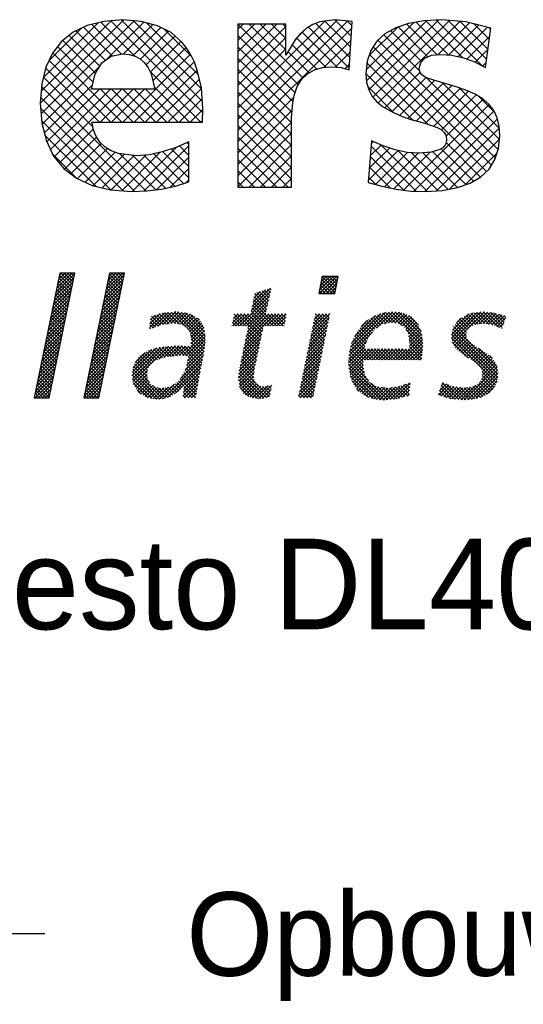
# Model space of a CAD drawing. Extents: x -33748 to 12452, y -14932 to 2888.
# Tile 97 of 194: x -32477 to -32115, y 1583 to 2289. Entities that reach past the tile are written whole.
import ezdxf

# ---------------------------------------------------------------- set-up
doc = ezdxf.new("R2010")
doc.units = 0
doc.header["$LTSCALE"] = 20
doc.layers.get('0').update_dxf_attribs({"color": 15, "linetype": 'CONTINUOUS'})
for name, color, linetype in [('7', 7, 'CONTINUOUS'), ('BL$4----', 7, 'CONTINUOUS'), ('SANITAIR', 7, 'CONTINUOUS'), ('WM530----_MAATVOERING', 1, 'CONTINUOUS')]:
    doc.layers.add(name, color=color, linetype=linetype)

# ---------------------------------------------------------------- blocks, each defined once
blk = doc.blocks.new('*X3')
at = {"color": 0}
for p, q in [((36.78, -45.39), (39.28, -42.89)), ((36.9, -44.82), (38.85, -42.87)), ((37.02, -44.26), (38.41, -42.87)), ((37.13, -43.69), (37.96, -42.87)), ((37.25, -43.13), (37.51, -42.87)), ((38.98, -44.36), (37.48, -42.87)), ((39.05, -43.99), (37.93, -42.87)), ((39.13, -43.62), (38.38, -42.87)), ((39.2, -43.25), (38.82, -42.87)), ((39.28, -42.87), (39.27, -42.87)), ((43.44, -45.01), (45.59, -42.87)), ((43.56, -44.45), (45.14, -42.87)), ((43.67, -43.88), (44.69, -42.87)), ((43.79, -43.32), (44.24, -42.87)), ((45.58, -44.24), (44.21, -42.87)), ((45.66, -43.86), (44.66, -42.87)), ((45.74, -43.49), (45.11, -42.87)), ((45.81, -43.12), (45.56, -42.87)), ((36.55, -46.52), (39.05, -44.02)), ((36.67, -45.95), (39.16, -43.46)), ((38.67, -45.85), (37.03, -44.21)), ((38.75, -45.48), (37.1, -43.84)), ((38.82, -45.11), (37.18, -43.46)), ((38.9, -44.74), (37.25, -43.09)), ((43.09, -46.71), (45.59, -44.21)), ((43.21, -46.14), (45.7, -43.65)), ((43.33, -45.58), (45.82, -43.08)), ((45.28, -45.73), (43.63, -44.08)), ((45.35, -45.35), (43.71, -43.71)), ((45.43, -44.98), (43.79, -43.34)), ((45.51, -44.61), (43.86, -42.96)), ((71.64, -45.1), (73.47, -43.27)), ((71.66, -45.53), (73.92, -43.27)), ((71.76, -44.54), (73.02, -43.27)), ((73.37, -45.53), (71.86, -44.02)), ((71.87, -43.98), (72.57, -43.27)), ((73.71, -45.42), (71.94, -43.65)), ((71.98, -43.41), (72.12, -43.27)), ((73.79, -45.05), (72.01, -43.27)), ((72.11, -45.53), (74.09, -43.55)), ((73.86, -44.68), (72.46, -43.27)), ((72.56, -45.53), (73.98, -44.11)), ((73.94, -44.3), (72.91, -43.27)), ((74.01, -43.93), (73.36, -43.27)), ((74.09, -43.56), (73.81, -43.27)), ((36.32, -47.65), (38.81, -45.15)), ((36.44, -47.08), (38.93, -44.59)), ((38.44, -46.97), (36.8, -45.33)), ((38.52, -46.6), (36.87, -44.95)), ((38.59, -46.23), (36.95, -44.58)), ((42.86, -47.84), (45.36, -45.34)), ((42.98, -47.27), (45.47, -44.78)), ((45.05, -46.84), (43.4, -45.2)), ((45.12, -46.47), (43.48, -44.83)), ((45.2, -46.1), (43.56, -44.45)), ((62.64, -47.82), (65.2, -45.26)), ((62.76, -47.25), (65.17, -44.84)), ((62.87, -46.69), (64.5, -45.06)), ((62.99, -46.12), (63.83, -45.28)), ((63.11, -45.55), (63.17, -45.49)), ((64.84, -46.88), (63.38, -45.42)), ((64.92, -46.51), (63.72, -45.31)), ((65, -46.14), (64.06, -45.2)), ((65.08, -45.78), (64.4, -45.09)), ((65.17, -45.41), (64.74, -44.98)), ((65.25, -45.04), (65.08, -44.87)), ((71.58, -45.53), (71.56, -45.52)), ((72.03, -45.53), (71.63, -45.14)), ((72.47, -45.53), (71.71, -44.77)), ((72.92, -45.53), (71.78, -44.39)), ((73.01, -45.53), (73.86, -44.68)), ((73.45, -45.53), (73.75, -45.24)), ((35.97, -49.34), (38.47, -46.85)), ((36.09, -48.78), (38.58, -46.28)), ((36.2, -48.21), (38.7, -45.72)), ((38.13, -48.46), (36.49, -46.82)), ((38.21, -48.09), (36.57, -46.44)), ((38.29, -47.72), (36.64, -46.07)), ((38.36, -47.34), (36.72, -45.7)), ((42.63, -48.97), (45.12, -46.47)), ((42.75, -48.4), (45.24, -45.91)), ((44.74, -48.33), (43.1, -46.69)), ((44.82, -47.96), (43.17, -46.32)), ((44.9, -47.59), (43.25, -45.95)), ((44.97, -47.22), (43.33, -45.57)), ((61.1, -49.8), (65.07, -45.84)), ((61.55, -49.8), (64.94, -46.41)), ((65.97, -49.8), (62.87, -46.71)), ((64.59, -47.98), (62.95, -46.33)), ((64.67, -47.61), (63.02, -45.96)), ((64.76, -47.24), (63.1, -45.59)), ((35.74, -50.47), (38.23, -47.98)), ((35.86, -49.9), (38.35, -47.41)), ((37.91, -49.58), (36.26, -47.94)), ((37.98, -49.21), (36.34, -47.56)), ((38.06, -48.83), (36.41, -47.19)), ((42.4, -50.1), (44.89, -47.6)), ((42.51, -49.53), (45.01, -47.04)), ((44.51, -49.45), (42.87, -47.81)), ((44.59, -49.08), (42.95, -47.44)), ((44.67, -48.71), (43.02, -47.06)), ((49.17, -50.06), (51.16, -48.07)), ((49.57, -50.11), (51.65, -48.03)), ((50.26, -49.87), (52.15, -47.98)), ((50.93, -49.65), (52.65, -47.93)), ((52.63, -49.49), (51.21, -48.07)), ((51.46, -49.57), (53.05, -47.97)), ((53.16, -49.57), (51.62, -48.03)), ((51.98, -49.5), (53.44, -48.03)), ((54.04, -50), (52.03, -47.99)), ((56.53, -52.04), (52.44, -47.95)), ((52.46, -49.46), (53.83, -48.09)), ((52.85, -49.52), (54.22, -48.15)), ((56.56, -51.62), (52.89, -47.95)), ((56.56, -51.17), (53.42, -48.03)), ((56.46, -50.62), (53.94, -48.11)), ((62, -49.8), (64.81, -46.99)), ((62.09, -50.62), (64.55, -48.15)), ((62.2, -50.05), (64.68, -47.57)), ((64.62, -49.8), (62.64, -47.82)), ((65.07, -49.8), (62.72, -47.45)), ((65.52, -49.8), (62.79, -47.08)), ((75.62, -53.24), (80.87, -48)), ((75.77, -52.64), (80.37, -48.05)), ((79.21, -50.11), (81.37, -47.95)), ((81.24, -49.36), (79.99, -48.11)), ((80.24, -49.53), (81.78, -47.98)), ((81.78, -49.45), (80.38, -48.05)), ((82.54, -49.76), (80.78, -48.01)), ((80.8, -49.42), (82.2, -48.02)), ((85.34, -52.11), (81.19, -47.97)), ((81.29, -49.37), (82.56, -48.11)), ((85.3, -51.62), (81.65, -47.97)), ((85.23, -51.1), (82.14, -48.01)), ((89.12, -51.42), (92.5, -48.04)), ((89.15, -50.94), (91.98, -48.11)), ((89.2, -51.79), (93.02, -47.97)), ((89.28, -52.16), (93.47, -47.97)), ((93.08, -49.53), (91.7, -48.15)), ((93.53, -49.52), (92.1, -48.1)), ((92.26, -49.63), (93.87, -48.01)), ((94.05, -49.6), (92.5, -48.04)), ((92.78, -49.56), (94.28, -48.05)), ((94.58, -49.68), (92.89, -47.99)), ((93.28, -49.51), (94.69, -48.09)), ((95.35, -50), (93.31, -47.96)), ((95.84, -50.04), (93.81, -48.01)), ((95.96, -49.71), (94.31, -48.06)), ((96.07, -49.37), (94.82, -48.12)), ((35.51, -51.6), (38, -49.11)), ((35.62, -51.03), (38.12, -48.54)), ((37.6, -51.07), (35.95, -49.43)), ((37.68, -50.7), (36.03, -49.05)), ((37.75, -50.32), (36.11, -48.68)), ((37.83, -49.95), (36.18, -48.31)), ((42.05, -51.79), (44.54, -49.3)), ((42.17, -51.23), (44.66, -48.73)), ((42.28, -50.66), (44.78, -48.17)), ((44.21, -50.94), (42.56, -49.3)), ((44.28, -50.57), (42.64, -48.93)), ((44.36, -50.2), (42.72, -48.55)), ((44.44, -49.82), (42.79, -48.18)), ((49.24, -49.55), (50.55, -48.23)), ((49.97, -49.97), (49.27, -49.27)), ((49.31, -49.03), (49.95, -48.38)), ((50.31, -49.86), (49.33, -48.88)), ((50.64, -49.74), (49.42, -48.52)), ((50.99, -49.64), (49.78, -48.43)), ((51.38, -49.58), (50.13, -48.34)), ((51.77, -49.53), (50.49, -48.24)), ((52.17, -49.47), (50.85, -48.15)), ((53.24, -49.58), (54.57, -48.25)), ((53.56, -49.71), (54.89, -48.38)), ((53.84, -49.88), (55.18, -48.54)), ((54.11, -50.06), (55.44, -48.73)), ((54.29, -50.33), (55.68, -48.94)), ((54.47, -50.6), (55.9, -49.17)), ((56.37, -50.08), (54.51, -48.22)), ((54.58, -50.93), (56.09, -49.43)), ((55.8, -49.07), (55.51, -48.78)), ((60.15, -49.41), (61.36, -48.2)), ((60.58, -49.8), (60.16, -49.38)), ((60.21, -49.8), (61.81, -48.2)), ((61.03, -49.8), (60.23, -49.01)), ((60.27, -48.84), (60.91, -48.2)), ((61.48, -49.8), (60.31, -48.64)), ((60.38, -48.28), (60.46, -48.2)), ((61.93, -49.8), (60.39, -48.26)), ((60.65, -49.8), (62.26, -48.2)), ((63.93, -51.36), (60.77, -48.2)), ((64.01, -50.99), (61.22, -48.2)), ((64.09, -50.62), (61.67, -48.2)), ((61.74, -52.31), (65.85, -48.2)), ((61.85, -51.75), (65.4, -48.2)), ((61.97, -51.18), (64.95, -48.2)), ((64.17, -50.25), (62.12, -48.2)), ((64.25, -49.88), (62.56, -48.19)), ((64.7, -49.8), (66.3, -48.2)), ((66.42, -49.8), (64.82, -48.2)), ((65.14, -49.8), (66.75, -48.2)), ((66.87, -49.8), (65.26, -48.2)), ((65.59, -49.8), (67.19, -48.2)), ((67.04, -49.53), (65.71, -48.2)), ((66.04, -49.8), (67.22, -48.62)), ((67.11, -49.15), (66.16, -48.2)), ((66.49, -49.8), (67.11, -49.19)), ((67.19, -48.78), (66.61, -48.2)), ((67.27, -48.41), (67.06, -48.2)), ((70.4, -51.74), (72.83, -49.3)), ((70.51, -51.17), (72.94, -48.74)), ((70.63, -50.61), (73.03, -48.2)), ((70.74, -50.04), (72.58, -48.2)), ((70.86, -49.48), (72.13, -48.2)), ((72.5, -50.94), (70.89, -49.34)), ((72.57, -50.57), (70.97, -48.96)), ((70.98, -48.91), (71.68, -48.2)), ((72.65, -50.2), (71.04, -48.59)), ((71.09, -48.34), (71.24, -48.2)), ((72.72, -49.82), (71.12, -48.22)), ((72.8, -49.45), (71.55, -48.2)), ((72.88, -49.08), (72, -48.2)), ((72.95, -48.7), (72.45, -48.2)), ((73.03, -48.33), (72.9, -48.2)), ((75.95, -52.02), (79.78, -48.18)), ((76.29, -51.22), (79.09, -48.43)), ((77.18, -49.89), (77.99, -49.08)), ((78.79, -50.5), (77.67, -49.38)), ((78.99, -50.26), (77.89, -49.16)), ((79.26, -50.07), (78.16, -48.97)), ((79.53, -49.89), (78.44, -48.8)), ((79.79, -49.71), (78.71, -48.63)), ((80.09, -49.55), (79, -48.46)), ((80.46, -49.48), (79.33, -48.35)), ((80.84, -49.41), (79.66, -48.23)), ((81.68, -49.43), (82.91, -48.21)), ((82.06, -49.5), (83.23, -48.33)), ((82.37, -49.64), (83.53, -48.48)), ((82.63, -49.83), (83.82, -48.64)), ((85.09, -50.52), (82.73, -48.16)), ((82.9, -50.01), (84.05, -48.86)), ((83.08, -50.28), (84.29, -49.07)), ((83.24, -50.57), (84.48, -49.33)), ((84.76, -49.73), (83.47, -48.45)), ((89.27, -50.37), (91.42, -48.22)), ((89.79, -49.41), (90.43, -48.77)), ((91.09, -50.68), (89.8, -49.39)), ((91.18, -50.32), (90, -49.14)), ((91.41, -50.1), (90.2, -48.89)), ((91.63, -49.88), (90.49, -48.73)), ((91.96, -49.75), (90.78, -48.57)), ((92.28, -49.62), (91.07, -48.41)), ((92.67, -49.57), (91.36, -48.25)), ((93.69, -49.55), (95.05, -48.18)), ((94.08, -49.6), (95.41, -48.28)), ((94.47, -49.66), (95.76, -48.37)), ((94.81, -49.77), (96.11, -48.47)), ((95.13, -49.91), (96.28, -48.75)), ((96.18, -49.04), (95.43, -48.28)), ((95.44, -50.04), (96.05, -49.43)), ((96.3, -48.7), (96.04, -48.45)), ((35.28, -52.73), (37.77, -50.24)), ((35.39, -52.16), (37.89, -49.67)), ((37.37, -52.19), (35.73, -50.54)), ((37.45, -51.81), (35.8, -50.17)), ((37.52, -51.44), (35.88, -49.8)), ((41.82, -52.92), (44.31, -50.43)), ((41.93, -52.36), (44.43, -49.86)), ((43.98, -52.06), (42.33, -50.42)), ((44.05, -51.69), (42.41, -50.04)), ((44.13, -51.31), (42.49, -49.67)), ((49.31, -50.2), (49.17, -50.07)), ((49.64, -50.09), (49.22, -49.67)), ((56.49, -52.45), (54.14, -50.1)), ((54.64, -51.33), (56.25, -49.72)), ((54.66, -52.2), (56.43, -50.44)), ((54.7, -51.72), (56.36, -50.05)), ((60.13, -49.8), (60.08, -49.75)), ((61.62, -52.88), (64.15, -50.35)), ((63.78, -52.1), (62.12, -50.45)), ((63.86, -51.73), (62.2, -50.07)), ((66.94, -49.8), (66.99, -49.75)), ((70.16, -52.87), (72.6, -50.43)), ((70.28, -52.3), (72.72, -49.87)), ((72.27, -52.06), (70.66, -50.45)), ((72.34, -51.69), (70.74, -50.08)), ((72.42, -51.32), (70.81, -49.71)), ((75.56, -53.75), (78.68, -50.64)), ((77.92, -51.88), (76.66, -50.61)), ((78.04, -51.55), (76.84, -50.35)), ((78.2, -51.26), (77.02, -50.08)), ((78.4, -51.01), (77.23, -49.84)), ((78.59, -50.75), (77.45, -49.61)), ((85.33, -52.55), (83.11, -50.33)), ((83.39, -50.86), (84.66, -49.59)), ((83.47, -51.24), (84.82, -49.88)), ((83.53, -51.63), (84.96, -50.19)), ((83.58, -52.02), (85.09, -50.51)), ((95.23, -56.62), (89.22, -50.61)), ((95.27, -56.21), (89.3, -50.24)), ((95.25, -55.73), (89.4, -49.89)), ((91.07, -51.11), (89.6, -49.64)), ((95.76, -50.17), (95.82, -50.11)), ((34.93, -54.42), (37.42, -51.93)), ((35.05, -53.86), (37.54, -51.37)), ((35.16, -53.29), (37.65, -50.8)), ((37.06, -53.68), (35.42, -52.03)), ((37.14, -53.31), (35.5, -51.66)), ((37.22, -52.93), (35.57, -51.29)), ((37.29, -52.56), (35.65, -50.92)), ((41.59, -54.05), (44.08, -51.56)), ((41.7, -53.49), (44.2, -50.99)), ((43.67, -53.55), (42.03, -51.91)), ((43.75, -53.18), (42.1, -51.53)), ((43.82, -52.81), (42.18, -51.16)), ((43.9, -52.43), (42.26, -50.79)), ((53.57, -53.75), (56.5, -50.82)), ((54, -53.76), (56.56, -51.2)), ((54.35, -53.86), (56.56, -51.65)), ((56.45, -52.86), (54.59, -51)), ((56.39, -53.25), (54.67, -51.53)), ((56.32, -53.62), (54.68, -51.99)), ((61.39, -54.01), (63.91, -51.49)), ((61.5, -53.44), (64.03, -50.92)), ((63.47, -53.59), (61.81, -51.94)), ((63.54, -53.22), (61.89, -51.56)), ((63.62, -52.85), (61.97, -51.19)), ((63.7, -52.47), (62.04, -50.82)), ((69.93, -54), (72.37, -51.56)), ((70.05, -53.43), (72.49, -50.99)), ((71.97, -53.56), (70.35, -51.94)), ((72.04, -53.18), (70.43, -51.57)), ((72.12, -52.81), (70.51, -51.2)), ((72.19, -52.44), (70.58, -50.83)), ((75.53, -54.24), (77.94, -51.82)), ((78.55, -54.3), (76.05, -51.8)), ((79, -54.3), (76.18, -51.49)), ((77.67, -52.53), (76.32, -51.17)), ((77.8, -52.2), (76.48, -50.88)), ((82.2, -54.3), (85.26, -51.24)), ((82.65, -54.3), (85.3, -51.65)), ((85.29, -52.96), (83.45, -51.12)), ((85.24, -53.36), (83.53, -51.65)), ((83.56, -52.49), (85.17, -50.88)), ((95.07, -57.35), (89.12, -51.4)), ((95.17, -57), (89.14, -50.97)), ((91.3, -54.03), (89.23, -51.96)), ((89.46, -52.43), (91.05, -50.84)), ((89.63, -52.7), (91.11, -51.22)), ((89.84, -52.95), (91.24, -51.55)), ((90.09, -53.14), (91.44, -51.79)), ((90.34, -53.34), (91.65, -52.03)), ((34.7, -55.55), (37.19, -53.06)), ((34.81, -54.99), (37.31, -52.5)), ((36.83, -54.8), (35.19, -53.15)), ((36.91, -54.42), (35.27, -52.78)), ((36.99, -54.05), (35.34, -52.41)), ((41.24, -55.75), (43.73, -53.25)), ((41.35, -55.18), (43.85, -52.69)), ((41.47, -54.62), (43.96, -52.12)), ((43.44, -54.67), (41.8, -53.02)), ((43.52, -54.3), (41.87, -52.65)), ((43.6, -53.92), (41.95, -52.28)), ((46.86, -56.41), (50.62, -52.65)), ((46.91, -55.91), (50.1, -52.73)), ((46.92, -56.8), (51.12, -52.6)), ((46.99, -57.18), (51.63, -52.54)), ((47, -55.38), (49.43, -52.94)), ((47.27, -54.65), (48.61, -53.32)), ((49.92, -54.41), (48.75, -53.24)), ((50.24, -54.28), (49.05, -53.09)), ((50.57, -54.16), (49.37, -52.96)), ((50.9, -54.04), (49.71, -52.85)), ((51.23, -53.93), (50.05, -52.74)), ((50.4, -54.22), (52.13, -52.49)), ((51.63, -53.87), (50.43, -52.67)), ((52.04, -53.84), (50.83, -52.63)), ((51.09, -53.98), (52.63, -52.44)), ((52.46, -53.81), (51.24, -52.59)), ((52.87, -53.77), (51.64, -52.54)), ((51.65, -53.87), (53.08, -52.44)), ((53.29, -53.74), (52.05, -52.5)), ((52.14, -53.83), (53.51, -52.46)), ((53.75, -53.75), (52.45, -52.45)), ((52.62, -53.79), (53.93, -52.48)), ((54.21, -53.76), (52.87, -52.43)), ((53.11, -53.75), (54.36, -52.51)), ((56.02, -55.13), (53.35, -52.45)), ((56.1, -54.75), (53.82, -52.48)), ((53.9, -55.66), (56.41, -53.15)), ((54.06, -55.05), (56.47, -52.64)), ((54.21, -54.45), (56.52, -52.15)), ((56.17, -54.38), (54.3, -52.5)), ((56.25, -54), (54.64, -52.4)), ((61.05, -55.69), (63.55, -53.19)), ((61.15, -55.14), (63.67, -52.63)), ((61.27, -54.57), (63.79, -52.06)), ((63.23, -54.7), (61.58, -53.05)), ((63.31, -54.33), (61.66, -52.68)), ((63.39, -53.96), (61.74, -52.31)), ((69.58, -55.69), (72.03, -53.25)), ((69.7, -55.13), (72.14, -52.68)), ((69.82, -54.56), (72.26, -52.12)), ((71.74, -54.68), (70.12, -53.06)), ((71.81, -54.3), (70.2, -52.69)), ((71.89, -53.93), (70.28, -52.32)), ((75.5, -54.72), (77.67, -52.55)), ((75.53, -55.13), (77.81, -52.85)), ((75.57, -55.54), (78.26, -52.86)), ((75.63, -55.94), (78.7, -52.86)), ((77.44, -54.99), (75.64, -53.19)), ((77.44, -54.54), (75.73, -52.83)), ((77.65, -54.3), (75.82, -52.47)), ((78.1, -54.3), (75.91, -52.11)), ((77.71, -54.3), (79.15, -52.86)), ((79.45, -54.3), (78, -52.85)), ((78.16, -54.3), (79.6, -52.86)), ((79.89, -54.3), (78.45, -52.86)), ((78.61, -54.3), (80.04, -52.86)), ((80.34, -54.3), (78.9, -52.86)), ((79.06, -54.3), (80.49, -52.86)), ((80.79, -54.3), (79.35, -52.86)), ((79.5, -54.3), (80.94, -52.87)), ((81.24, -54.3), (79.8, -52.86)), ((79.95, -54.3), (81.39, -52.87)), ((81.69, -54.3), (80.25, -52.86)), ((80.4, -54.3), (81.83, -52.87)), ((82.14, -54.3), (80.7, -52.87)), ((80.85, -54.3), (82.28, -52.87)), ((82.59, -54.3), (81.16, -52.87)), ((81.3, -54.3), (82.73, -52.87)), ((83.04, -54.3), (81.61, -52.87)), ((81.75, -54.3), (83.17, -52.88)), ((83.49, -54.3), (82.06, -52.87)), ((83.94, -54.3), (82.51, -52.87)), ((84.38, -54.3), (82.96, -52.88)), ((83.1, -54.3), (85.33, -52.07)), ((84.83, -54.3), (83.41, -52.88)), ((83.55, -54.3), (85.33, -52.52)), ((85.16, -54.18), (83.55, -52.57)), ((85.2, -53.77), (83.59, -52.16)), ((83.99, -54.3), (85.28, -53.02)), ((90.6, -53.53), (91.9, -52.23)), ((90.86, -53.72), (92.18, -52.41)), ((91.12, -53.91), (92.45, -52.58)), ((91.39, -54.09), (92.72, -52.76)), ((91.66, -54.27), (93, -52.93)), ((91.94, -54.43), (93.27, -53.1)), ((92.23, -54.6), (93.55, -53.28)), ((95.17, -55.21), (92.71, -52.74)), ((34.47, -56.68), (36.96, -54.19)), ((34.58, -56.12), (37.08, -53.63)), ((36.53, -56.29), (34.88, -54.64)), ((36.61, -55.91), (34.96, -54.27)), ((36.68, -55.54), (35.04, -53.9)), ((36.76, -55.17), (35.11, -53.52)), ((41.01, -56.88), (43.5, -54.38)), ((41.12, -56.31), (43.62, -53.82)), ((43.14, -56.16), (41.49, -54.51)), ((43.21, -55.79), (41.57, -54.14)), ((43.29, -55.41), (41.65, -53.77)), ((43.37, -55.04), (41.72, -53.4)), ((48.87, -56.05), (47.35, -54.54)), ((48.92, -55.66), (47.53, -54.27)), ((49.05, -55.34), (47.72, -54)), ((49.23, -55.06), (47.95, -53.79)), ((49.46, -54.85), (48.19, -53.58)), ((49.69, -54.63), (48.46, -53.4)), ((51.02, -59.43), (56.19, -54.26)), ((53.26, -56.75), (56.3, -53.71)), ((55.8, -56.25), (54.17, -54.62)), ((55.88, -55.88), (54.26, -54.26)), ((55.95, -55.5), (54.35, -53.9)), ((60.95, -56.69), (63.31, -54.33)), ((61, -56.19), (63.43, -53.76)), ((62.98, -56.24), (61.28, -54.54)), ((63.03, -55.84), (61.35, -54.17)), ((63.08, -55.45), (61.43, -53.8)), ((63.15, -55.07), (61.51, -53.43)), ((69.35, -56.82), (71.8, -54.37)), ((69.47, -56.26), (71.91, -53.81)), ((71.43, -56.17), (69.82, -54.55)), ((71.51, -55.8), (69.89, -54.18)), ((71.59, -55.42), (69.97, -53.81)), ((71.66, -55.05), (70.05, -53.43)), ((78.15, -57.04), (75.51, -54.41)), ((77.6, -56.05), (75.54, -53.99)), ((77.52, -55.52), (75.58, -53.58)), ((75.71, -56.3), (77.44, -54.57)), ((84.44, -54.3), (85.23, -53.52)), ((84.89, -54.3), (85.18, -54.02)), ((92.47, -54.81), (93.8, -53.47)), ((92.71, -55.01), (94.06, -53.67)), ((92.91, -55.26), (94.31, -53.86)), ((93.1, -55.53), (94.51, -54.11)), ((93.19, -55.88), (94.72, -54.36)), ((93.22, -56.3), (94.9, -54.62)), ((94.49, -54.08), (94.15, -53.73)), ((34.12, -58.38), (36.61, -55.89)), ((34.23, -57.81), (36.73, -55.32)), ((34.35, -57.25), (36.84, -54.76)), ((36.3, -57.4), (34.66, -55.76)), ((36.38, -57.03), (34.73, -55.39)), ((36.45, -56.66), (34.81, -55.01)), ((40.77, -58.01), (43.27, -55.51)), ((40.89, -57.44), (43.38, -54.95)), ((42.91, -57.28), (41.26, -55.63)), ((42.98, -56.9), (41.34, -55.26)), ((43.06, -56.53), (41.42, -54.89)), ((50.52, -59.5), (46.91, -55.89)), ((50.92, -59.45), (46.96, -55.49)), ((47.07, -57.55), (48.91, -55.71)), ((49.11, -57.19), (47.08, -55.16)), ((48.88, -56.51), (47.19, -54.83)), ((51.66, -59.24), (56.08, -54.82)), ((52.63, -58.72), (55.98, -55.38)), ((53.73, -58.07), (55.87, -55.94)), ((55.6, -57.4), (53.89, -55.68)), ((55.67, -57.02), (53.99, -55.34)), ((55.74, -56.63), (54.08, -54.98)), ((60.98, -57.11), (63.19, -54.9)), ((61.04, -57.5), (63.08, -55.46)), ((64.71, -59.32), (61.05, -55.66)), ((63.29, -57.45), (61.12, -55.29)), ((62.97, -56.69), (61.2, -54.91)), ((69.12, -57.95), (71.57, -55.5)), ((69.23, -57.39), (71.68, -54.94)), ((71.21, -57.29), (69.59, -55.67)), ((71.28, -56.91), (69.66, -55.3)), ((71.36, -56.54), (69.74, -54.92)), ((80.28, -59.63), (75.51, -54.86)), ((79.8, -59.6), (75.55, -55.35)), ((79.31, -59.55), (75.61, -55.85)), ((75.79, -56.66), (77.45, -55.01)), ((75.91, -56.99), (77.5, -55.4)), ((76.06, -57.3), (77.56, -55.79)), ((90.81, -59.61), (95.18, -55.24)), ((91.3, -59.57), (95.23, -55.63)), ((93.09, -56.88), (95.04, -54.93)), ((94.94, -57.67), (93.21, -55.94)), ((34, -58.94), (36.5, -56.45)), ((34.06, -59.33), (36.38, -57.02)), ((35.99, -58.89), (34.35, -57.25)), ((36.07, -58.52), (34.43, -56.88)), ((36.15, -58.15), (34.5, -56.5)), ((36.22, -57.78), (34.58, -56.13)), ((40.54, -59.14), (43.04, -56.64)), ((40.66, -58.57), (43.15, -56.08)), ((40.8, -59.33), (42.92, -57.21)), ((42.6, -58.77), (40.96, -57.12)), ((42.68, -58.39), (41.03, -56.75)), ((42.75, -58.02), (41.11, -56.38)), ((42.83, -57.65), (41.19, -56)), ((50.08, -59.51), (46.87, -56.3)), ((49.55, -59.42), (46.92, -56.8)), ((47.22, -57.85), (48.85, -56.22)), ((47.4, -58.12), (48.9, -56.62)), ((47.59, -58.38), (48.97, -57)), ((47.77, -58.65), (49.16, -57.26)), ((53.68, -57.72), (53.03, -57.07)), ((55.34, -58.93), (53.22, -56.81)), ((55.4, -58.55), (53.39, -56.53)), ((55.47, -58.16), (53.55, -56.25)), ((53.59, -59.11), (55.66, -57.04)), ((53.66, -58.59), (55.76, -56.49)), ((55.54, -57.78), (53.72, -55.96)), ((63.46, -59.42), (60.94, -56.9)), ((63.92, -59.43), (60.97, -56.48)), ((64.32, -59.38), (61.01, -56.07)), ((61.1, -57.89), (63.01, -55.98)), ((61.25, -58.19), (62.94, -56.5)), ((61.42, -58.46), (63.01, -56.88)), ((61.6, -58.73), (63.13, -57.21)), ((68.89, -59.08), (71.34, -56.63)), ((69, -58.52), (71.46, -56.06)), ((69.09, -59.33), (71.23, -57.19)), ((70.9, -58.78), (69.28, -57.16)), ((70.98, -58.41), (69.36, -56.79)), ((71.06, -58.03), (69.43, -56.41)), ((71.13, -57.66), (69.51, -56.04)), ((78.74, -59.43), (75.74, -56.43)), ((78.09, -59.23), (75.97, -57.11)), ((76.2, -57.61), (77.62, -56.19)), ((76.38, -57.88), (77.78, -56.47)), ((76.57, -58.14), (77.96, -56.75)), ((76.77, -58.39), (78.13, -57.02)), ((91.78, -59.54), (95.28, -56.03)), ((92.33, -59.43), (95.24, -56.52)), ((92.95, -59.27), (95.15, -57.07)), ((94.37, -58.45), (92.98, -57.06)), ((94.59, -58.22), (93.12, -56.75)), ((94.77, -57.95), (93.2, -56.38)), ((35.09, -59.33), (34.12, -58.37)), ((35.53, -59.33), (34.2, -57.99)), ((35.92, -59.27), (34.27, -57.62)), ((34.51, -59.33), (36.26, -57.58)), ((34.96, -59.33), (36.15, -58.15)), ((41.82, -59.33), (40.73, -58.24)), ((42.27, -59.33), (40.8, -57.87)), ((42.52, -59.14), (40.88, -57.49)), ((41.25, -59.33), (42.8, -57.77)), ((41.7, -59.33), (42.69, -58.34)), ((49.01, -59.33), (47.03, -57.36)), ((48.03, -58.81), (47.55, -58.32)), ((48.05, -58.82), (49.35, -57.52)), ((48.33, -58.99), (49.61, -57.7)), ((48.6, -59.16), (49.89, -57.88)), ((48.9, -59.32), (50.24, -57.98)), ((49.28, -59.38), (50.62, -58.04)), ((51.3, -59.38), (49.64, -57.72)), ((49.67, -59.44), (51.09, -58.02)), ((50.05, -59.51), (51.63, -57.93)), ((51.62, -59.26), (50.36, -58)), ((50.51, -59.5), (52.46, -57.54)), ((51.95, -59.13), (50.86, -58.05)), ((52.25, -58.99), (51.27, -58)), ((52.52, -58.8), (51.64, -57.93)), ((52.78, -58.62), (51.98, -57.82)), ((53.04, -58.43), (52.28, -57.66)), ((53.26, -58.19), (52.55, -57.49)), ((53.47, -57.96), (52.8, -57.29)), ((54.84, -59.33), (53.71, -58.2)), ((55.27, -59.31), (53.77, -57.81)), ((53.82, -59.33), (55.57, -57.58)), ((54.27, -59.33), (55.48, -58.12)), ((62.94, -59.34), (61.03, -57.43)), ((62.32, -59.17), (61.11, -57.96)), ((61.86, -58.92), (63.31, -57.48)), ((62.15, -59.08), (63.57, -57.67)), ((62.44, -59.24), (63.89, -57.79)), ((62.81, -59.33), (64.28, -57.85)), ((63.2, -59.38), (64.82, -57.76)), ((65.04, -59.2), (63.38, -57.54)), ((63.59, -59.44), (65.37, -57.66)), ((64.07, -59.41), (65.25, -58.23)), ((65.12, -58.83), (64.13, -57.84)), ((65.2, -58.46), (64.54, -57.81)), ((65.28, -58.09), (64.92, -57.74)), ((65.36, -57.73), (65.28, -57.65)), ((70.11, -59.33), (69.05, -58.28)), ((70.56, -59.33), (69.13, -57.9)), ((70.83, -59.15), (69.21, -57.53)), ((69.53, -59.33), (71.11, -57.75)), ((69.98, -59.33), (71, -58.32)), ((76.91, -58.5), (76.62, -58.21)), ((77.02, -58.59), (78.34, -57.27)), ((77.26, -58.79), (78.62, -57.44)), ((77.54, -58.96), (78.9, -57.6)), ((77.84, -59.11), (79.18, -57.77)), ((78.14, -59.26), (79.53, -57.87)), ((80.69, -59.59), (78.42, -57.32)), ((78.49, -59.36), (79.92, -57.93)), ((78.84, -59.46), (80.31, -57.98)), ((79.2, -59.54), (80.71, -58.03)), ((81.09, -59.54), (79.4, -57.85)), ((79.61, -59.58), (81.23, -57.96)), ((81.5, -59.5), (79.93, -57.93)), ((80.02, -59.62), (81.75, -57.89)), ((81.9, -59.44), (80.45, -58)), ((80.48, -59.61), (82.29, -57.8)), ((82.25, -59.35), (80.91, -58.01)), ((80.99, -59.55), (83.02, -57.52)), ((82.6, -59.25), (81.3, -57.95)), ((81.49, -59.5), (83.67, -57.32)), ((82.95, -59.15), (81.7, -57.9)), ((82.03, -59.41), (83.62, -57.82)), ((83.3, -59.06), (82.09, -57.85)), ((83.52, -58.82), (82.44, -57.74)), ((82.65, -59.24), (83.57, -58.32)), ((83.56, -58.41), (82.76, -57.62)), ((83.6, -58.01), (83.09, -57.5)), ((83.64, -57.6), (83.42, -57.37)), ((87.39, -58.99), (88.76, -57.62)), ((87.54, -58.39), (88.45, -57.48)), ((88.48, -59.29), (87.55, -58.36)), ((89.08, -59.44), (87.65, -58.02)), ((87.74, -57.74), (88.13, -57.35)), ((87.74, -59.08), (89.08, -57.75)), ((89.58, -59.49), (87.76, -57.68)), ((90.08, -59.54), (87.87, -57.33)), ((88.09, -59.18), (89.44, -57.84)), ((88.44, -59.28), (89.83, -57.89)), ((90.58, -59.59), (88.48, -57.5)), ((88.79, -59.38), (90.23, -57.95)), ((89.17, -59.45), (90.62, -58)), ((91.02, -59.59), (89.24, -57.81)), ((89.58, -59.49), (91.11, -57.96)), ((91.44, -59.56), (89.76, -57.88)), ((89.99, -59.53), (91.62, -57.9)), ((91.85, -59.53), (90.28, -57.96)), ((90.39, -59.58), (92.32, -57.65)), ((92.23, -59.45), (90.78, -58)), ((92.61, -59.38), (91.18, -57.95)), ((92.95, -59.27), (91.58, -57.91)), ((93.27, -59.14), (91.95, -57.82)), ((93.58, -59.01), (92.25, -57.68)), ((93.86, -58.84), (92.56, -57.54)), ((94.14, -58.67), (92.78, -57.31)), ((93.77, -58.9), (94.86, -57.8)), ((34.19, -59.33), (33.97, -59.11)), ((34.64, -59.33), (34.04, -58.74)), ((35.41, -59.33), (36.03, -58.71)), ((35.86, -59.33), (35.92, -59.28)), ((40.92, -59.33), (40.57, -58.98)), ((41.37, -59.33), (40.65, -58.61)), ((42.14, -59.33), (42.57, -58.9)), ((53.94, -59.33), (53.61, -59)), ((54.39, -59.33), (53.66, -58.6)), ((54.72, -59.33), (55.38, -58.67)), ((55.17, -59.33), (55.29, -59.21)), ((64.59, -59.34), (65.13, -58.8)), ((69.21, -59.33), (68.9, -59.02)), ((69.66, -59.33), (68.98, -58.65)), ((70.43, -59.33), (70.88, -58.88)), ((83.27, -59.06), (83.52, -58.82)), ((87.85, -59.11), (87.44, -58.71))]:
    blk.add_line(p, q, dxfattribs=at)
blk = doc.blocks.new('A$C32F70CB8')
at = {"color": 170}
for p, q in [((894.11, 212.99), (954.1, 272.98)), ((894.71, 205.51), (961.52, 272.32)), ((894.79, 221.76), (945.38, 272.35)), ((896.34, 231.39), (935.81, 270.86)), ((952.51, 248.36), (931.19, 269.69)), ((961.85, 247.11), (937.64, 271.32)), ((942.26, 244.98), (968.61, 271.33)), ((1010.86, 206.18), (944.75, 272.29)), ((1010.52, 214.6), (952.19, 272.94)), ((953.89, 248.52), (974.98, 269.61)), ((1009.9, 223.3), (960.82, 272.38)), ((1007.72, 233.57), (970.45, 270.83)), ((1036.18, 201.5), (1107.55, 272.87)), ((1036.18, 193.42), (1114.85, 272.09)), ((1036.18, 209.58), (1098.59, 272)), ((1036.18, 266.16), (1039.92, 269.9)), ((1036.18, 258.07), (1048, 269.9)), ((1036.18, 249.99), (1056.08, 269.9)), ((1036.18, 241.91), (1064.17, 269.9)), ((1079.59, 226.35), (1036.18, 269.77)), ((1082.93, 231.1), (1044.13, 269.9)), ((1070.62, 251.49), (1052.21, 269.9)), ((1070.62, 259.57), (1060.3, 269.9)), ((1070.62, 267.65), (1068.38, 269.9)), ((1116.6, 245.92), (1092.13, 270.39)), ((1117.06, 253.54), (1098.6, 272)), ((1117.52, 261.16), (1105.69, 273)), ((1117.99, 268.78), (1114.66, 272.11)), ((1128.31, 237.05), (1162.15, 270.9)), ((1128.43, 229.09), (1171.71, 272.38)), ((1130.11, 222.69), (1180.33, 272.91)), ((1133.02, 217.52), (1188.04, 272.53)), ((1136.93, 213.35), (1195.45, 271.86)), ((1179.28, 247.9), (1157.35, 269.83)), ((1187.49, 247.78), (1164.03, 271.23)), ((1197.62, 245.72), (1171.01, 272.33)), ((1211.49, 239.94), (1178.62, 272.8)), ((1179.6, 247.93), (1202.46, 270.8)), ((1214.72, 244.79), (1186.87, 272.64)), ((1187.52, 247.77), (1208.94, 269.19)), ((1215.68, 251.91), (1195.76, 271.83)), ((1216.63, 259.04), (1205.67, 270)), ((900.38, 243.51), (923.74, 266.87)), ((936.91, 239.72), (914.89, 261.74)), ((940.8, 243.92), (919.76, 264.95)), ((945.69, 247.1), (925.22, 267.58)), ((960.84, 247.39), (980.86, 267.42)), ((966.2, 244.68), (986.23, 264.7)), ((1003.1, 246.27), (983.08, 266.29)), ((1036.18, 233.83), (1070.62, 268.27)), ((1036.18, 185.33), (1117.88, 267.03)), ((1077.21, 220.65), (1036.18, 261.68)), ((1077.3, 258.78), (1085.02, 266.51)), ((1107.41, 238.95), (1082.22, 264.14)), ((1116.14, 238.3), (1086.81, 267.63)), ((1130.25, 247.07), (1150.92, 267.75)), ((1166.76, 236.17), (1140.82, 262.12)), ((1167.99, 243.03), (1145.79, 265.22)), ((1172.62, 246.48), (1151.24, 267.85)), ((1194.35, 246.51), (1215.41, 267.58)), ((1217.59, 266.16), (1216.42, 267.33)), ((933.92, 234.63), (910.35, 258.2)), ((970.16, 240.55), (990.89, 261.28)), ((973.17, 235.47), (995.18, 257.49)), ((1036.18, 225.75), (1070.62, 260.19)), ((1092.69, 237.5), (1075.09, 255.1)), ((1099.36, 238.92), (1078.31, 259.97)), ((1097.72, 238.79), (1117.36, 258.43)), ((1221.1, 173.75), (1136.59, 258.26)), ((1200.58, 244.67), (1216.89, 260.98)), ((952.82, 199.57), (903.12, 249.26)), ((932.17, 228.3), (906.63, 253.84)), ((953.42, 199.57), (1002.1, 248.24)), ((975, 229.23), (998.95, 253.17)), ((1075.7, 214.09), (1036.18, 253.6)), ((1036.18, 217.66), (1070.62, 252.1)), ((1087.27, 234.84), (1072.1, 250.01)), ((1106.07, 239.06), (1116.84, 249.83)), ((1214.65, 164.03), (1130.58, 248.11)), ((1218.22, 168.54), (1133.2, 253.57)), ((1206.45, 242.45), (1215.64, 251.64)), ((944.74, 199.57), (900.51, 243.79)), ((961.51, 199.57), (1004.75, 242.8)), ((1074.93, 206.77), (1036.18, 245.52)), ((1113.05, 237.96), (1116.32, 241.23)), ((1172.43, 198.18), (1128.85, 241.75)), ((1211.84, 239.76), (1214.39, 242.31)), ((895.42, 198.13), (936.79, 239.51)), ((936.65, 199.57), (898.06, 238.16)), ((969.59, 199.57), (1006.96, 236.93)), ((1009.39, 199.57), (972.85, 236.11)), ((1074.68, 198.93), (1036.18, 237.44)), ((1161.43, 201.09), (1128.01, 234.51)), ((1141.56, 209.9), (1167.02, 235.35)), ((931.98, 196.15), (896.42, 231.71)), ((897.07, 191.71), (931.67, 226.3)), ((977.67, 199.57), (1008.44, 230.34)), ((1074.68, 190.85), (1036.18, 229.35)), ((1146.69, 206.94), (1171.25, 231.5)), ((1152.19, 204.36), (1177.24, 229.41)), ((1158.05, 202.14), (1183.49, 227.57)), ((1223.09, 179.84), (1171.57, 231.36)), ((1223.99, 187.03), (1183.42, 227.59)), ((969.9, 150.15), (895.07, 224.98)), ((898.85, 185.4), (936.59, 223.14)), ((901.48, 179.95), (944.67, 223.14)), ((904.24, 174.62), (952.75, 223.14)), ((937.26, 199.57), (960.83, 223.14)), ((960.9, 199.57), (937.32, 223.14)), ((945.34, 199.57), (968.92, 223.14)), ((968.98, 199.57), (945.41, 223.14)), ((977.06, 199.57), (953.49, 223.14)), ((985.15, 199.57), (961.57, 223.14)), ((993.23, 199.57), (969.65, 223.14)), ((1001.31, 199.57), (976.06, 224.82)), ((985.75, 199.57), (1009.88, 223.69)), ((1074.68, 182.77), (1036.18, 221.27)), ((1148.22, 206.22), (1129.42, 225.02)), ((1164.35, 200.35), (1189.78, 225.78)), ((1170.8, 198.72), (1195.91, 223.83)), ((1176.81, 196.65), (1201.79, 221.63)), ((1223.83, 195.27), (1194.93, 224.17)), ((962.19, 149.78), (894.43, 217.54)), ((993.83, 199.57), (1010.41, 216.14)), ((1036.18, 177.25), (1076.28, 217.35)), ((1074.68, 174.69), (1036.18, 213.19)), ((1155.1, 150.7), (1216.67, 212.26)), ((1182.33, 194.08), (1207.29, 219.04)), ((1185.67, 189.34), (1212.31, 215.98)), ((1220.5, 206.67), (1209.43, 217.75)), ((953.69, 150.19), (894.39, 209.5)), ((1001.92, 199.57), (1010.89, 208.54)), ((1036.18, 169.17), (1075, 207.99)), ((1074.68, 166.61), (1036.18, 205.11)), ((1162.46, 149.97), (1220.09, 207.6)), ((944.85, 150.96), (895.1, 200.71)), ((1010, 199.57), (1010.78, 200.35)), ((1036.18, 161.09), (1074.68, 199.59)), ((1170.26, 149.69), (1222.48, 201.9)), ((907.85, 170.16), (932.31, 194.61)), ((1074.68, 158.52), (1036.18, 197.03)), ((1036.18, 153.01), (1074.68, 191.51)), ((1178.83, 150.18), (1223.83, 195.18)), ((934.29, 153.43), (897.44, 190.28)), ((911.6, 165.82), (934.52, 188.75)), ((916.19, 162.33), (937.98, 184.12)), ((1000.94, 183.77), (999.87, 184.84)), ((1072.18, 152.94), (1036.18, 188.94)), ((1131.87, 184.04), (1133.42, 185.59)), ((1210.47, 160.13), (1185.77, 184.83)), ((1188.17, 151.44), (1224.01, 187.28)), ((920.89, 158.95), (942.42, 180.48)), ((926.43, 156.4), (947.88, 177.85)), ((977.21, 150.92), (951.34, 176.79)), ((952.64, 150.29), (980.08, 177.73)), ((960.11, 149.68), (991.84, 181.41)), ((968.61, 150.09), (1000.94, 182.43)), ((997, 155.38), (975.64, 176.74)), ((1000.94, 159.52), (982.21, 178.25)), ((1000.94, 167.6), (988.34, 180.21)), ((1000.94, 175.68), (994.21, 182.42)), ((1064.1, 152.94), (1036.18, 180.86)), ((1044.2, 152.94), (1074.68, 183.43)), ((1129.67, 157.6), (1151.17, 179.09)), ((1130.41, 166.41), (1144.9, 180.9)), ((1131.14, 175.22), (1138.98, 183.07)), ((1164.11, 149.91), (1131.73, 182.3)), ((1134.9, 154.74), (1157.96, 177.8)), ((1172.35, 149.76), (1139.09, 183.02)), ((1141.33, 153.09), (1165.59, 177.35)), ((1148.04, 151.71), (1174.22, 177.9)), ((1179.94, 150.25), (1151.08, 179.11)), ((1187.05, 151.22), (1160.63, 177.64)), ((1193.82, 152.54), (1168.86, 177.49)), ((1199.78, 154.66), (1176.14, 178.3)), ((1205.36, 157.17), (1182.15, 180.37)), ((1199.31, 154.49), (1222.33, 177.51)), ((920.54, 159.1), (903.14, 176.5)), ((932.07, 153.96), (954.51, 176.41)), ((938.6, 152.41), (961.72, 175.53)), ((945.2, 150.93), (970.1, 175.83)), ((984.18, 152.03), (960.54, 175.68)), ((990.81, 153.5), (968.58, 175.72)), ((977.56, 150.96), (1000.94, 174.35)), ((1056.02, 152.94), (1036.18, 172.78)), ((1052.28, 152.94), (1074.68, 175.34)), ((1155.27, 150.68), (1131.11, 174.84)), ((987.43, 152.75), (1000.94, 166.26)), ((1047.94, 152.94), (1036.18, 164.7)), ((1060.36, 152.94), (1074.68, 167.26)), ((1145.66, 152.2), (1130.49, 167.38)), ((998.66, 155.9), (1000.94, 158.18)), ((1039.85, 152.94), (1036.18, 156.61)), ((1068.44, 152.94), (1074.68, 159.18)), ((1135.09, 154.69), (1129.87, 159.91))]:
    blk.add_line(p, q, dxfattribs=at)
at = {"layer": '7', "color": 170, "linetype": 'CONTINUOUS'}
for p, q in [((927.87, 268.85), (917.78, 264)), ((939.78, 271.86), (927.87, 268.85)), ((953.4, 273.04), (939.78, 271.86)), ((966.63, 271.86), (953.4, 273.04)), ((978.29, 268.72), (966.63, 271.86)), ((988.11, 263.74), (978.29, 268.72)), ((1070.62, 269.9), (1036.18, 269.9)), ((1036.18, 269.9), (1036.18, 152.94)), ((1070.62, 247.5), (1070.62, 269.9)), ((1089.88, 269.5), (1085.16, 266.62)), ((1094.85, 271.47), (1089.88, 269.5)), ((1105.98, 273.04), (1094.85, 271.47)), ((1118.16, 271.73), (1105.98, 273.04)), ((1116.07, 237.16), (1118.16, 271.73)), ((1158.76, 270.29), (1149.47, 267.28)), ((1169.77, 272.26), (1158.76, 270.29)), ((1182.47, 273.04), (1169.77, 272.26)), ((1199.76, 271.47), (1182.47, 273.04)), ((1217.7, 267.01), (1199.76, 271.47)), ((917.78, 264), (909.4, 257.46)), ((996.1, 256.67), (988.11, 263.74)), ((1080.97, 263.09), (1077.17, 258.63)), ((1085.16, 266.62), (1080.97, 263.09)), ((1141.74, 262.96), (1135.85, 257.59)), ((1149.47, 267.28), (1141.74, 262.96)), ((1213.91, 238.73), (1217.7, 267.01)), ((909.4, 257.46), (902.98, 249.07)), ((999.51, 252.48), (996.1, 256.67)), ((1077.17, 258.63), (1070.62, 247.5)), ((1135.85, 257.59), (1131.52, 251.04)), ((902.98, 249.07), (898.27, 238.99)), ((945.02, 246.98), (953.54, 248.55)), ((953.54, 248.55), (958.12, 248.16)), ((958.12, 248.16), (962.31, 246.98)), ((1002.39, 247.76), (999.51, 252.48)), ((1004.88, 242.53), (1002.39, 247.76)), ((1131.52, 251.04), (1129.03, 243.31)), ((1170.29, 245.54), (1175.14, 247.5)), ((1175.14, 247.5), (1181.95, 248.16)), ((1181.95, 248.16), (1189.55, 247.63)), ((1189.55, 247.63), (1197.4, 245.8)), ((933.63, 234.15), (938.34, 242.13)), ((938.34, 242.13), (945.02, 246.98)), ((962.31, 246.98), (965.98, 244.88)), ((965.98, 244.88), (968.99, 242.13)), ((968.99, 242.13), (971.61, 238.6)), ((1006.97, 236.89), (1004.88, 242.53)), ((1129.03, 243.31), (1127.99, 234.27)), ((1166.36, 238.07), (1167.41, 242.39)), ((1167.41, 242.39), (1170.29, 245.54)), ((1197.4, 245.8), (1205.52, 242.92)), ((1205.52, 242.92), (1213.91, 238.73)), ((898.27, 238.99), (895.25, 227.07)), ((930.88, 223.14), (933.63, 234.15)), ((971.61, 238.6), (973.83, 234.15)), ((973.83, 234.15), (976.46, 223.14)), ((1009.85, 224.06), (1006.97, 236.89)), ((1081.89, 230.08), (1086.08, 234.15)), ((1086.08, 234.15), (1091.05, 237.03)), ((1091.05, 237.03), (1096.95, 238.73)), ((1096.95, 238.73), (1103.63, 239.25)), ((1103.63, 239.25), (1110.17, 238.73)), ((1110.17, 238.73), (1116.07, 237.16)), ((1127.99, 234.27), (1128.51, 228.12)), ((1166.89, 235.58), (1166.36, 238.07)), ((1168.2, 233.36), (1166.89, 235.58)), ((1170.55, 231.78), (1168.2, 233.36)), ((895.25, 227.07), (894.08, 213.45)), ((1078.74, 224.98), (1081.89, 230.08)), ((1128.51, 228.12), (1130.09, 222.75)), ((1173.7, 230.48), (1170.55, 231.78)), ((1181.56, 228.12), (1173.7, 230.48)), ((1192.16, 225.1), (1181.56, 228.12)), ((976.46, 223.14), (930.88, 223.14)), ((1010.9, 209.26), (1009.85, 224.06)), ((1076.52, 218.69), (1078.74, 224.98)), ((1130.09, 222.75), (1132.57, 218.03)), ((1199.89, 222.49), (1192.16, 225.1)), ((1206.57, 219.48), (1199.89, 222.49)), ((1212.2, 216.07), (1206.57, 219.48)), ((894.08, 213.45), (895.25, 198.78)), ((1075.21, 211.35), (1076.52, 218.69)), ((1132.57, 218.03), (1135.98, 214.11)), ((1135.98, 214.11), (1140.43, 210.57)), ((1216.66, 212.27), (1212.2, 216.07)), ((1219.93, 207.95), (1216.66, 212.27)), ((1010.77, 199.57), (1010.9, 209.26)), ((1074.68, 202.71), (1075.21, 211.35)), ((1140.43, 210.57), (1145.93, 207.3)), ((1145.93, 207.3), (1152.35, 204.28)), ((1222.29, 202.71), (1219.93, 207.95)), ((895.25, 198.78), (898.53, 186.08)), ((931.27, 199.57), (1010.77, 199.57)), ((932.45, 193.94), (931.27, 199.57)), ((1074.68, 152.94), (1074.68, 202.71)), ((1152.35, 204.28), (1159.68, 201.53)), ((1159.68, 201.53), (1171.08, 198.65)), ((1171.08, 198.65), (1179.33, 195.77)), ((1223.73, 196.56), (1222.29, 202.71)), ((934.28, 189.09), (932.45, 193.94)), ((1179.33, 195.77), (1182.21, 194.2)), ((1182.21, 194.2), (1184.3, 192.1)), ((1184.3, 192.1), (1185.61, 189.75)), ((1224.25, 189.61), (1223.73, 196.56)), ((898.53, 186.08), (903.77, 175.21)), ((937.17, 184.9), (934.28, 189.09)), ((940.7, 181.49), (937.17, 184.9)), ((1000.94, 185.29), (991.13, 181.1)), ((1000.94, 156.61), (1000.94, 185.29)), ((1132.05, 186.21), (1129.56, 156.22)), ((1140.43, 182.41), (1132.05, 186.21)), ((1185.75, 184.64), (1184.83, 182.8)), ((1185.61, 189.75), (1186.01, 186.87)), ((1186.01, 186.87), (1185.75, 184.64)), ((1223.33, 180.58), (1224.25, 189.61)), ((945.15, 178.88), (940.7, 181.49)), ((950.39, 176.91), (945.15, 178.88)), ((963.36, 175.33), (950.39, 176.91)), ((981.69, 178.09), (972.27, 175.99)), ((991.13, 181.1), (981.69, 178.09)), ((1148.95, 179.53), (1140.43, 182.41)), ((1157.59, 177.82), (1148.95, 179.53)), ((1166.36, 177.3), (1157.59, 177.82)), ((1175.01, 177.96), (1166.36, 177.3)), ((1181.16, 179.79), (1175.01, 177.96)), ((1183.39, 181.1), (1181.16, 179.79)), ((1184.83, 182.8), (1183.39, 181.1)), ((1220.71, 172.59), (1223.33, 180.58)), ((903.77, 175.21), (910.97, 166.3)), ((972.27, 175.99), (963.36, 175.33)), ((1216.52, 165.78), (1220.71, 172.59)), ((910.97, 166.3), (920.27, 159.23)), ((1210.5, 160.15), (1216.52, 165.78)), ((920.27, 159.23), (931.4, 154.12)), ((991.25, 153.59), (1000.94, 156.61)), ((1129.56, 156.22), (1139.51, 153.47)), ((1193.87, 152.55), (1203.03, 155.82)), ((1203.03, 155.82), (1210.5, 160.15)), ((931.4, 154.12), (944.63, 150.98)), ((944.63, 150.98), (959.82, 149.67)), ((959.82, 149.67), (970.69, 150.19)), ((970.69, 150.19), (981.17, 151.37)), ((981.17, 151.37), (991.25, 153.59)), ((1036.18, 152.94), (1074.68, 152.94)), ((1139.51, 153.47), (1149.73, 151.37)), ((1149.73, 151.37), (1160.21, 150.06)), ((1160.21, 150.06), (1170.82, 149.67)), ((1170.82, 149.67), (1183.13, 150.46)), ((1183.13, 150.46), (1193.87, 152.55))]:
    blk.add_line(p, q, dxfattribs=at)
for points in [[(908.14, 91.03), (889.8, 1.62), (900.56, 1.62), (918.91, 91.03), (908.14, 91.03)], [(943.88, 91.03), (925.53, 1.62), (936.29, 1.62), (954.65, 91.03), (943.88, 91.03)], [(1105.73, 76.54), (1108.21, 88.82), (1096.62, 88.82), (1094.13, 76.54), (1105.73, 76.54)]]:
    blk.add_lwpolyline(points, dxfattribs=at)
at = {"color": 170, "xscale": 5.42988489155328, "yscale": 5.42988489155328, "zscale": 5.42988489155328}
blk.add_blockref('*X3', (705.6, 323.78), dxfattribs=at)

msp = doc.modelspace()

# ---------------------------------------------------------------- linework, layer by layer
at = {"layer": 'WM530----_MAATVOERING', "color": 1}
msp.add_line((-32709.76195, 1633.56567), (-32458.76607, 1633.56567), dxfattribs=at)

# ---------------------------------------------------------------- block references
at = {"layer": 'BL$4----', "color": 1}
msp.add_blockref('A$C32F70CB8', (-33356.19758, 2016.38706), dxfattribs=at)

# ---------------------------------------------------------------- texts
at = {"layer": 'SANITAIR', "color": 1}
for s, height, p in [('douchepaneel Presto DL400', 65, (-33139.76263, 1851.93221)), ('Opbouw vanuit verlaagd plafond', 60.0000038, (-32357.10837, 1603.24956))]:
    msp.add_text(s, height=height, dxfattribs=at).set_placement(p)

doc.saveas('drawing.dxf')
